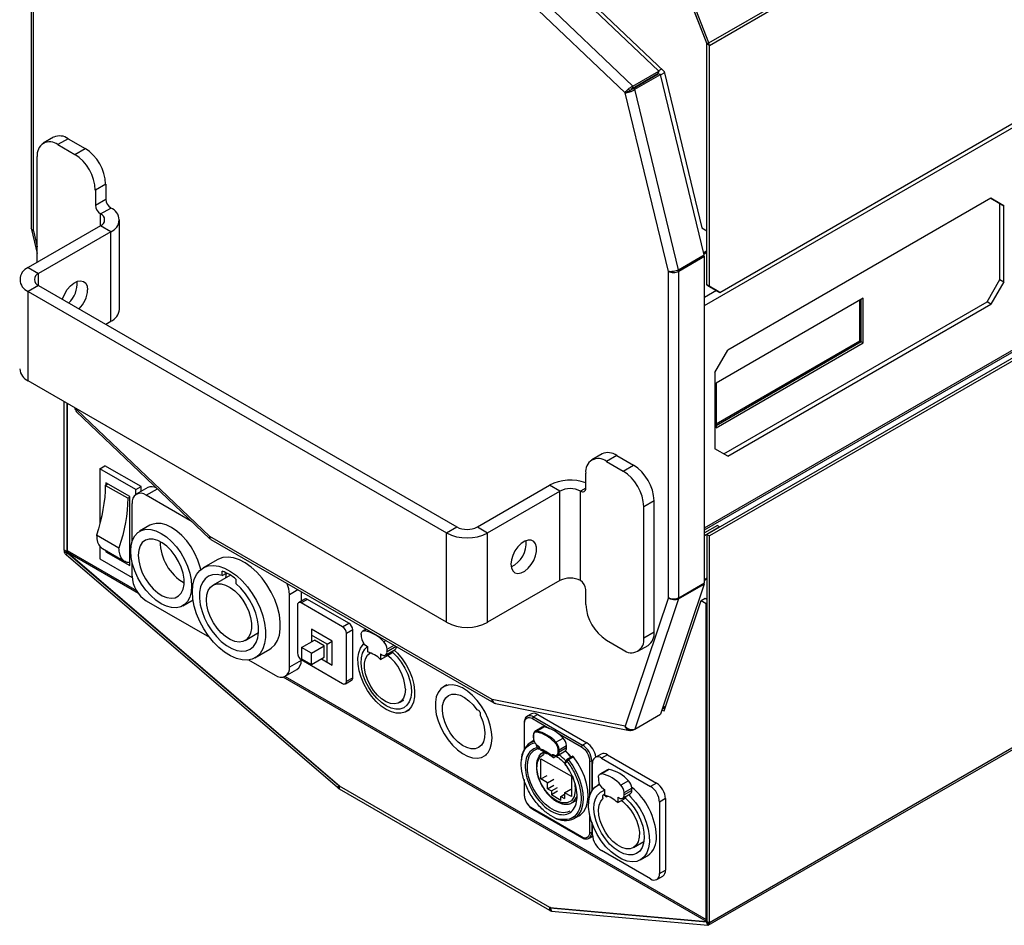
# Model space of a CAD drawing. Header units: millimetres. Extents: x 25 to 1481, y -957 to 677.
# Tile 3 of 12: x 659 to 929, y -930 to -682. Entities that reach past the tile are written whole.
import ezdxf

# ---------------------------------------------------------------- set-up
doc = ezdxf.new("R2010")
doc.units = ezdxf.units.MM

msp = doc.modelspace()

# ---------------------------------------------------------------- linework, layer by layer
at = {"color": 7, "linetype": 'Continuous', "lineweight": 25}
for p, q in [((847.82, -688.4), (1078.54, -555.21)), ((847.95, -689.05), (1078.54, -555.93)), ((850.78, -756.74), (1078.54, -625.25)), ((846.61, -760.29), (1078.54, -626.4)), ((662.18, -649.67), (662.18, -739.15)), ((662.76, -739.88), (662.76, -650.58)), ((798.21, -660.67), (835.53, -696.22)), ((834.09, -696.15), (797.25, -661.06)), ((827.02, -700.23), (790.18, -665.14)), ((824.86, -702.05), (788.4, -667.33)), ((847.21, -688.46), (840.83, -672.01)), ((841.36, -673.44), (847.25, -688.63)), ((847.82, -688.4), (841.44, -671.96)), ((846.61, -821.21), (1080.41, -686.24)), ((846.61, -821.78), (1080.88, -686.54)), ((1082.39, -687.3), (847.25, -823.04)), ((1083.26, -687.61), (847.95, -823.45)), ((847.21, -688.46), (847.82, -688.4)), ((847.25, -739.84), (847.25, -688.63)), ((847.95, -689.05), (847.25, -688.64)), ((847.25, -754.69), (847.25, -688.64)), ((847.95, -755.1), (847.95, -689.05)), ((834.84, -695.56), (833.99, -696.05)), ((826.8, -700.88), (833.87, -696.8)), ((826.85, -700.97), (833.92, -696.88)), ((827.02, -700.23), (834.09, -696.15)), ((827.52, -701.1), (834.6, -697.02)), ((834.09, -696.15), (833.87, -696.8)), ((834.6, -697.02), (833.92, -696.88)), ((846.56, -746.47), (834.6, -697.02)), ((835.62, -696.58), (834.63, -697.15)), ((835.53, -696.22), (845.9, -739.06)), ((827.02, -700.23), (826.8, -700.88)), ((827.52, -701.1), (826.85, -700.97)), ((839.49, -750.55), (827.52, -701.1)), ((825.57, -701.65), (824.86, -702.05)), ((836.71, -751), (824.86, -702.05)), ((668.31, -714.23), (665.48, -715.86)), ((672.31, -714.62), (669.48, -716.25)), ((672.31, -714.62), (676.9, -717.28)), ((669.48, -716.25), (674.08, -718.91)), ((674.08, -718.91), (676.9, -717.28)), ((663.82, -748.5), (663.82, -719.52)), ((682.56, -727.07), (679.73, -728.71)), ((682.56, -727.07), (682.56, -731.16)), ((679.73, -728.71), (679.73, -732.79)), ((925.1, -730.95), (852.97, -772.58)), ((925.1, -730.95), (928.63, -732.99)), ((927.57, -732.37), (925.1, -730.95)), ((679.73, -732.79), (682.56, -731.16)), ((681.15, -735.24), (683.98, -733.61)), ((928.63, -732.99), (927.57, -732.37)), ((927.57, -753.2), (927.57, -732.37)), ((928.63, -753.81), (928.63, -732.99)), ((681.15, -738.5), (681.15, -735.24)), ((681.15, -738.5), (661.35, -749.93)), ((683.98, -740.14), (681.15, -738.5)), ((686.32, -761.37), (686.32, -736.87)), ((845.9, -739.06), (847.25, -739.84)), ((662.22, -739.49), (663.82, -746.11)), ((662.76, -739.88), (663.82, -744.26)), ((683.98, -740.14), (664.18, -751.57)), ((683.98, -764.63), (683.98, -740.14)), ((839.49, -750.55), (846.56, -746.47)), ((839.54, -750.91), (846.61, -746.83)), ((846.61, -746.83), (846.28, -746.63)), ((847.25, -745.37), (846.41, -745.85)), ((847.25, -745.78), (846.5, -746.21)), ((846.61, -836.31), (846.61, -746.83)), ((661.35, -749.93), (664.18, -751.57)), ((664.18, -754.83), (664.18, -751.57)), ((836.71, -840.3), (836.71, -751)), ((839.54, -750.91), (839.16, -750.69)), ((839.54, -840.39), (839.54, -750.91)), ((664.18, -754.83), (661.35, -756.46)), ((664.18, -754.83), (778.73, -820.96)), ((847.25, -754.69), (847.95, -755.1)), ((850.08, -756.33), (847.25, -754.69)), ((847.95, -755.1), (850.78, -756.74)), ((924.04, -759.32), (927.57, -753.2)), ((928.63, -753.81), (925.1, -759.93)), ((927.57, -753.2), (928.63, -753.81)), ((661.35, -780.96), (661.35, -756.46)), ((661.35, -756.46), (775.9, -822.59)), ((849.87, -756.21), (846.61, -758.09)), ((850.78, -756.74), (850.08, -756.33)), ((890.1, -758.3), (849.79, -781.56)), ((851.91, -800.96), (924.04, -759.32)), ((852.97, -801.57), (925.1, -759.93)), ((889.18, -770.01), (889.18, -758.83)), ((889.53, -770.22), (889.53, -758.62)), ((890.1, -770.54), (890.1, -758.3)), ((925.1, -759.93), (924.04, -759.32)), ((682.57, -765.45), (683.98, -764.63)), ((849.79, -792.75), (889.18, -770.01)), ((849.79, -793.16), (889.53, -770.22)), ((849.79, -793.81), (890.1, -770.54)), ((889.18, -770.01), (889.53, -770.22)), ((889.53, -770.22), (890.1, -770.54)), ((849.44, -778.71), (852.97, -772.58)), ((849.44, -778.71), (849.44, -799.53)), ((775.9, -847.09), (661.35, -780.96)), ((849.79, -781.56), (849.79, -793.81)), ((1098.27, -784.91), (847.95, -929.41)), ((671.18, -827.36), (671.18, -786.64)), ((671.88, -787.04), (671.88, -827.77)), ((672.03, -787.13), (672.03, -827.45)), ((847.66, -930.06), (1097.98, -785.55)), ((674.03, -788.28), (674.12, -788.65)), ((674.51, -789.33), (711.14, -824.21)), ((674.55, -788.58), (674.61, -788.82)), ((674.61, -788.82), (711.07, -823.55)), ((818.57, -800.97), (815.74, -802.6)), ((852.97, -801.57), (849.44, -799.53)), ((822.57, -801.37), (819.74, -803)), ((819.74, -803), (824.34, -805.65)), ((822.57, -801.37), (827.16, -804.02)), ((680.94, -805.02), (682.35, -804.21)), ((690.83, -810.74), (680.94, -805.02)), ((680.94, -805.02), (680.94, -819.86)), ((692.25, -809.92), (682.35, -804.21)), ((814.08, -810.35), (814.08, -806.26)), ((824.34, -805.65), (827.16, -804.02)), ((682.46, -809.58), (683.16, -809.17)), ((689.14, -812.62), (682.63, -808.86)), ((682.63, -808.86), (682.63, -809.47)), ((688.61, -813.13), (682.46, -809.58)), ((690.83, -810.74), (692.25, -809.92)), ((690.83, -812.07), (690.83, -810.74)), ((694.1, -810.18), (690.91, -812.02)), ((692.25, -811.25), (692.25, -809.92)), ((693.66, -812.29), (696.75, -810.51)), ((784.39, -820.96), (804.18, -809.53)), ((787.21, -822.59), (807.01, -811.16)), ((807.01, -811.16), (804.18, -809.53)), ((807.01, -835.66), (807.01, -811.16)), ((814.08, -810.35), (812.67, -811.16)), ((812.67, -835.66), (812.67, -811.16)), ((688.61, -813.13), (689.14, -812.82)), ((689.14, -831.56), (689.14, -812.62)), ((689.77, -814.54), (689.77, -824.99)), ((706.24, -819.55), (693.66, -812.29)), ((832.82, -813.82), (829.99, -815.45)), ((832.82, -849.74), (832.82, -813.82)), ((829.99, -851.38), (829.99, -815.45)), ((694.69, -820.52), (691.86, -822.16)), ((775.9, -822.59), (778.73, -820.96)), ((775.9, -847.09), (775.9, -822.59)), ((784.39, -820.96), (787.21, -822.59)), ((787.21, -847.09), (787.21, -822.59)), ((850.15, -820.55), (846.61, -822.6)), ((850.85, -820.96), (846.61, -823.41)), ((850.15, -820.55), (850.85, -820.96)), ((686.2, -826.79), (680.05, -823.23)), ((788.4, -868.2), (711.07, -823.55)), ((711.41, -824.42), (788.9, -869.16)), ((847.25, -823.04), (847.95, -823.45)), ((847.25, -823.04), (847.25, -929.01)), ((847.95, -929.41), (847.95, -823.45)), ((671.88, -827.77), (671.18, -827.36)), ((671.92, -827.96), (671.31, -828.01)), ((671.72, -828.61), (672.08, -828.11)), ((672.07, -827.66), (671.88, -827.77)), ((672.03, -827.45), (690.97, -838.38)), ((672.21, -828.03), (672.08, -828.11)), ((746.43, -891.88), (672.08, -828.11)), ((672.25, -828.09), (746.74, -891.98)), ((691.52, -839.21), (672.25, -828.09)), ((680.94, -826.14), (680.94, -829.68)), ((681.68, -826.9), (687.84, -830.45)), ((682.63, -827.45), (682.63, -827.81)), ((682.94, -827.63), (682.63, -827.81)), ((682.63, -827.81), (689.14, -831.56)), ((746.07, -892.38), (671.72, -828.61)), ((680.94, -829.68), (689.78, -834.79)), ((689.77, -830.54), (689.77, -834.46)), ((713.29, -829.87), (709.26, -832.2)), ((714.47, -834.27), (714.47, -833.1)), ((716.73, -834.19), (711.99, -836.92)), ((714.47, -834.27), (715.66, -833.59)), ((718.25, -835.29), (718.25, -836.46)), ((807.01, -835.66), (787.21, -847.09)), ((847.25, -834.99), (846.61, -835.36)), ((847.25, -835.29), (846.61, -835.65)), ((732.91, -839.44), (735.16, -838.14)), ((736.09, -838.67), (736.09, -841.34)), ((814.08, -842.19), (814.08, -838.11)), ((846.56, -836.61), (834.6, -872.24)), ((839.49, -840.69), (846.56, -836.61)), ((839.54, -840.39), (846.61, -836.31)), ((846.56, -836.61), (846.38, -836.44)), ((693.66, -841.2), (710.99, -851.2)), ((703.66, -842.6), (706.49, -840.96)), ((732.91, -859.36), (732.91, -839.44)), ((737.11, -840.75), (735.41, -841.73)), ((737.86, -840.82), (736.16, -841.8)), ((749.17, -847.36), (737.86, -840.82)), ((836.71, -840.3), (824.86, -875.56)), ((839.49, -840.69), (827.52, -876.32)), ((835.58, -871.31), (845.73, -841.1)), ((845.73, -841.1), (846.79, -840.49)), ((845.73, -841.1), (847.11, -841.9)), ((846.79, -840.49), (847.25, -840.75)), ((735.1, -842.42), (735.1, -855.48)), ((747.47, -848.34), (736.16, -841.8)), ((847.25, -841.81), (847.11, -841.9)), ((847.11, -928.52), (847.11, -841.9)), ((744.65, -852.25), (738.99, -848.99)), ((738.99, -848.99), (738.99, -850.62)), ((747.47, -848.34), (749.17, -847.36)), ((750.23, -849.19), (748.53, -850.17)), ((750.23, -862.26), (750.23, -849.19)), ((753.9, -848.95), (752.98, -849.49)), ((754.06, -849.05), (753.45, -849.4)), ((720.74, -852.08), (724.47, -849.92)), ((724.45, -850.18), (724.22, -850.07)), ((736.23, -854.01), (739.77, -851.97)), ((743.23, -853.07), (738.99, -850.62)), ((738.99, -850.62), (738.99, -852.42)), ((742.45, -853.52), (739.77, -851.97)), ((743.23, -853.07), (744.65, -852.25)), ((744.65, -858.79), (744.65, -852.25)), ((748.53, -863.24), (748.53, -850.17)), ((752.57, -850.4), (752.57, -851.07)), ((759.36, -852.11), (758.75, -852.46)), ((819.74, -851.99), (824.34, -854.64)), ((829.99, -851.38), (832.82, -849.74)), ((723.46, -856.8), (727.49, -854.47)), ((736.23, -854.01), (736.23, -857.11)), ((738.92, -855.56), (736.23, -854.01)), ((738.92, -855.56), (742.45, -853.52)), ((742.45, -856.62), (742.45, -853.52)), ((743.23, -857.97), (743.23, -853.07)), ((753.98, -853.52), (754.33, -853.72)), ((754.33, -853.72), (754.33, -855.21)), ((759.22, -856.07), (761.91, -854.52)), ((759.64, -854.49), (761.56, -853.38)), ((762.14, -853.71), (759.64, -855.15)), ((759.64, -855.15), (759.64, -854.49)), ((761.19, -855.34), (761.19, -854.93)), ((828.34, -855.04), (831.16, -853.41)), ((721.73, -857.4), (729.02, -861.61)), ((736.09, -857.52), (732.91, -859.36)), ((736.09, -857.27), (736.09, -857.52)), ((736.16, -857.32), (747.47, -863.85)), ((736.23, -857.11), (738.92, -858.66)), ((738.92, -858.66), (738.92, -855.56)), ((738.92, -858.66), (742.45, -856.62)), ((741.68, -857.07), (744.65, -858.79)), ((741.68, -857.07), (743.23, -857.97)), ((757.87, -857.26), (761.19, -855.34)), ((757.87, -855.76), (758.22, -855.97)), ((757.87, -855.76), (757.87, -857.26)), ((731.77, -861.88), (734.95, -860.04)), ((743.23, -857.97), (744.65, -858.79)), ((847.13, -929.05), (731.16, -862.1)), ((731.72, -861.91), (847.11, -928.52)), ((748.22, -863.92), (749.92, -862.94)), ((748.53, -863.24), (750.23, -862.26)), ((775.99, -864.24), (775.14, -864.73)), ((763.03, -869.08), (764.23, -868.38)), ((824.86, -875.56), (788.4, -868.2)), ((764.92, -871.54), (765.77, -871.05)), ((789.38, -869.33), (826.08, -876.75)), ((834.95, -871.18), (835.58, -871.31)), ((835.09, -870.76), (835.92, -870.28)), ((836, -870.06), (835.17, -870.54)), ((835.58, -870.48), (835.84, -870.53)), ((799.18, -872.16), (798.05, -872.82)), ((798.05, -872.82), (798.1, -872.79)), ((799.52, -873.48), (804.13, -876.14)), ((800.93, -872.34), (799.8, -872.99)), ((799.8, -872.99), (813.23, -880.75)), ((800.93, -872.34), (814.37, -880.09)), ((827.52, -876.32), (834.6, -872.24)), ((797.21, -874.58), (797.21, -881.87)), ((797.33, -881.66), (797.33, -874.75)), ((802.14, -875.84), (800.16, -876.99)), ((800.63, -876.9), (802.61, -875.75)), ((827.02, -876.61), (827.52, -876.32)), ((799.68, -877.98), (799.68, -878.65)), ((799.74, -878.06), (799.74, -878.73)), ((805.93, -879.96), (807.91, -878.82)), ((806.39, -877.44), (812.95, -881.24)), ((799.89, -879.49), (798.89, -880.07)), ((800.37, -880.35), (800.81, -881.5)), ((801.45, -881.71), (801.45, -881.85)), ((801.47, -881.76), (801.47, -881.85)), ((806.53, -882.65), (806.53, -881.98)), ((806.81, -881.98), (808.79, -880.84)), ((808.79, -881.51), (806.81, -882.65)), ((806.81, -882.65), (806.81, -881.98)), ((808.79, -881.51), (808.79, -880.84)), ((814.37, -880.09), (813.23, -880.75)), ((786.14, -883.78), (786.99, -883.29)), ((801.79, -890.01), (801.79, -884.45)), ((801.79, -884.45), (810.14, -889.27)), ((802.44, -882.7), (802.34, -882.75)), ((803.32, -883.06), (803.76, -883.1)), ((805.35, -883.5), (805.05, -883.67)), ((805.05, -883.67), (805.05, -884.04)), ((805.54, -884.04), (806.17, -883.67)), ((806.4, -883.57), (808.38, -882.42)), ((808.91, -884.71), (808.36, -885.49)), ((810.38, -883.81), (809.03, -884.59)), ((810.73, -883.97), (809.38, -884.75)), ((818.27, -883.19), (816.65, -884.12)), ((820.02, -883.36), (818.4, -884.3)), ((818.4, -884.3), (831.83, -892.05)), ((820.02, -883.36), (833.46, -891.11)), ((808.4, -885.88), (808.95, -885.1)), ((815.14, -885.03), (815.14, -894.79)), ((816.08, -884.82), (815.71, -885.03)), ((815.71, -885.03), (815.71, -893.37)), ((815.92, -893.03), (815.92, -885.73)), ((820.48, -887.44), (818.43, -888.63)), ((801.79, -890.01), (803.48, -889.03)), ((803.63, -891.07), (801.79, -890.01)), ((803.63, -891.07), (805.32, -890.1)), ((810.14, -889.27), (810.14, -894.82)), ((817.55, -889.63), (817.55, -890.3)), ((820.01, -887.53), (817.96, -888.72)), ((746.43, -891.88), (746.07, -892.38)), ((746.54, -891.92), (746.36, -892.6)), ((746.54, -891.81), (746.43, -891.88)), ((746.69, -891.93), (746.62, -891.97)), ((804.25, -925.25), (746.62, -891.97)), ((746.62, -892.79), (746.62, -891.97)), ((804.25, -926.06), (746.62, -892.79)), ((797.21, -890.19), (797.21, -894.18)), ((797.33, -894.34), (797.33, -890.53)), ((803.63, -892.7), (803.63, -891.07)), ((803.63, -892.7), (805.32, -891.73)), ((803.63, -892.7), (804.66, -893.29)), ((804.66, -893.29), (806.34, -892.32)), ((808.3, -893.76), (809.98, -892.79)), ((817.82, -891.42), (817.31, -891.71)), ((818.96, -892.75), (819.32, -892.95)), ((825.79, -890.51), (823.74, -891.69)), ((824.62, -893.71), (826.67, -892.53)), ((826.67, -893.2), (826.67, -892.53)), ((833.46, -891.11), (831.83, -892.05)), ((804.66, -893.29), (804.66, -894.35)), ((806.34, -893.38), (804.66, -894.35)), ((807.27, -895.87), (804.66, -894.35)), ((807.27, -894.8), (808.3, -894.21)), ((807.27, -895.87), (807.27, -894.8)), ((807.27, -894.8), (808.3, -895.4)), ((808.3, -893.76), (808.3, -895.4)), ((810.14, -894.82), (808.3, -893.76)), ((819.32, -894.17), (818.87, -894.43)), ((819.32, -894.44), (819.32, -892.95)), ((820.03, -894.68), (819.65, -894.91)), ((819.65, -894.91), (820.21, -894.76)), ((822.85, -894.99), (823.21, -895.2)), ((822.85, -894.99), (822.85, -896.48)), ((822.85, -896.48), (824.97, -895.26)), ((824.21, -895.3), (826.26, -894.11)), ((826.67, -893.2), (824.62, -894.38)), ((824.62, -894.38), (824.62, -893.71)), ((824.97, -894.85), (824.97, -895.26)), ((835.93, -895.4), (834.31, -896.34)), ((835.93, -895.4), (835.93, -915)), ((812.95, -905.9), (799.52, -898.14)), ((810.29, -896.52), (811.6, -895.77)), ((834.31, -896.34), (834.31, -915.94)), ((799.6, -898.32), (813.03, -906.08)), ((810.89, -900.86), (812.23, -900.08)), ((815.14, -899.77), (815.14, -904.63)), ((815.71, -901.84), (815.71, -904.63)), ((815.92, -905.32), (815.92, -902.43)), ((814.98, -906.23), (814.93, -906.26)), ((814.98, -906.23), (815.94, -905.68)), ((815.92, -904.51), (815.71, -904.63)), ((827.15, -908.78), (830.01, -907.13)), ((831.83, -917.37), (818.4, -909.61)), ((829.1, -912.15), (831.01, -911.05)), ((833.58, -917.54), (835.21, -916.6)), ((834.31, -915.94), (835.93, -915)), ((804.24, -925.17), (847.13, -929.05)), ((804.36, -925.18), (804.25, -925.25)), ((804.54, -925.2), (804.35, -925.31)), ((804.25, -926.06), (804.25, -925.25)), ((804.33, -925.28), (804.51, -926.17)), ((804.35, -925.31), (847.15, -929.18)), ((804.35, -925.31), (804.7, -926.22)), ((804.7, -926.22), (847.51, -930.09)), ((847.25, -928.44), (847.11, -928.52)), ((847.25, -928.92), (847.13, -929.05)), ((847.51, -930.09), (847.15, -929.18)), ((847.21, -929.15), (847.82, -929.91)), ((847.25, -929.01), (847.95, -929.41))]:
    msp.add_line(p, q, dxfattribs=at)
at = {"color": 7, "linetype": 'Continuous', "lineweight": 25, "flags": 128}
for points in [[(670.75, -758.63), (670.83, -758.35), (671.33, -757.11), (672.04, -755.94), (672.89, -754.94), (673.84, -754.17), (674.8, -753.69), (675.7, -753.54), (676.49, -753.72), (677.1, -754.23), (677.48, -755.03), (677.61, -756.06)], [(708.6, -832.66), (708.43, -831.97), (707.82, -830.1), (706.98, -828.24), (705.96, -826.46), (704.76, -824.81), (703.45, -823.34), (702.04, -822.09), (700.59, -821.11), (699.14, -820.42), (697.74, -820.04), (696.42, -819.99), (695.23, -820.27), (694.69, -820.52)], [(689.42, -827.56), (689.55, -825.96), (689.92, -824.55), (690.54, -823.39), (691.37, -822.49), (692.4, -821.9), (693.59, -821.62), (694.91, -821.67), (696.32, -822.05), (697.76, -822.74), (699.21, -823.72), (700.62, -824.97), (701.94, -826.44), (703.13, -828.09), (704.16, -829.87), (704.99, -831.73), (705.61, -833.61), (705.98, -835.45), (706.11, -837.19), (705.98, -838.79), (705.61, -840.2), (704.99, -841.36), (704.16, -842.26), (703.13, -842.85), (701.94, -843.13), (700.62, -843.08), (699.21, -842.7), (697.76, -842.01), (696.32, -841.03), (694.91, -839.78), (693.59, -838.31), (692.4, -836.66), (691.37, -834.88), (690.54, -833.02), (689.92, -831.14), (689.55, -829.31), (689.42, -827.56)], [(691.47, -828.74), (691.6, -830.28), (691.98, -831.9), (692.6, -833.55), (693.43, -835.14), (694.44, -836.62), (695.58, -837.93), (696.81, -839.01), (698.08, -839.82), (699.34, -840.32), (700.54, -840.5), (701.62, -840.35), (702.54, -839.87), (703.27, -839.08), (703.77, -838.02), (704.03, -836.73), (704.03, -835.25), (703.77, -833.67), (703.27, -832.03), (702.54, -830.4), (701.62, -828.85), (700.54, -827.45), (699.34, -826.25), (698.08, -825.3), (696.81, -824.64), (695.58, -824.3), (694.44, -824.29), (693.43, -824.61), (692.6, -825.24), (691.98, -826.17), (691.6, -827.35), (691.47, -828.74)], [(793.58, -831.17), (793.71, -832.19), (794.09, -832.99), (794.7, -833.5), (795.49, -833.69), (796.39, -833.54), (797.35, -833.06), (798.3, -832.29), (799.15, -831.29), (799.86, -830.12), (800.36, -828.88), (800.62, -827.66), (800.62, -826.55), (800.36, -825.63), (799.86, -824.97), (799.15, -824.61), (798.3, -824.6), (797.35, -824.91), (796.39, -825.55), (795.49, -826.44), (794.7, -827.54), (794.09, -828.75), (793.71, -829.99), (793.58, -831.17)], [(727.49, -854.47), (727.91, -854.2), (728.88, -853.27), (729.63, -852.05), (730.14, -850.58), (730.4, -848.88), (730.4, -847.02), (730.14, -845.03), (729.63, -842.96), (728.88, -840.87), (727.91, -838.82), (726.74, -836.86), (725.41, -835.03), (723.95, -833.39), (722.4, -831.97), (720.8, -830.82), (719.18, -829.96), (717.6, -829.42), (716.09, -829.21), (714.69, -829.34), (713.44, -829.8), (713.29, -829.87)], [(706.32, -838.7), (706.45, -836.92), (706.84, -835.33), (707.47, -833.98), (708.33, -832.9), (709.41, -832.12), (710.66, -831.66), (712.06, -831.54), (713.57, -831.75), (715.15, -832.29), (716.77, -833.15), (718.37, -834.3), (719.92, -835.71), (721.38, -837.36), (722.71, -839.18), (723.88, -841.15), (724.85, -843.2), (725.6, -845.29), (726.11, -847.35), (726.37, -849.34), (726.37, -851.21), (726.11, -852.9), (725.6, -854.38), (724.85, -855.6), (723.88, -856.53), (722.71, -857.15), (721.38, -857.44), (719.92, -857.4), (718.37, -857.02), (716.77, -856.32), (715.15, -855.31), (713.57, -854.02), (712.06, -852.49), (710.66, -850.75), (709.41, -848.85), (708.33, -846.83), (707.47, -844.76), (706.84, -842.67), (706.45, -840.64), (706.32, -838.7)], [(714.47, -834.27), (713.11, -834.02), (711.86, -834.08), (710.74, -834.47), (709.8, -835.17), (709.06, -836.15), (708.54, -837.4), (708.27, -838.87), (708.25, -840.51), (708.48, -842.27), (708.96, -844.1), (709.66, -845.95), (710.57, -847.75), (711.66, -849.45), (712.89, -850.99), (714.24, -852.34), (715.65, -853.44), (717.08, -854.27), (718.49, -854.79), (719.83, -854.99), (721.06, -854.88), (722.15, -854.43), (723.06, -853.69), (723.77, -852.65), (724.24, -851.37), (724.47, -849.87), (724.45, -848.21), (724.18, -846.43), (723.67, -844.59), (722.93, -842.75), (721.98, -840.96), (720.87, -839.28), (719.61, -837.77), (718.25, -836.46)], [(715.47, -834.91), (715.65, -833.67), (715.67, -833.58)], [(710.17, -840.93), (710.3, -839.56), (710.68, -838.4), (711.28, -837.49), (712.1, -836.86), (713.09, -836.55), (714.21, -836.56), (715.42, -836.9), (716.67, -837.54), (717.91, -838.48), (719.09, -839.66), (720.15, -841.04), (721.06, -842.56), (721.77, -844.16), (722.26, -845.77), (722.52, -847.33), (722.52, -848.78), (722.26, -850.05), (721.77, -851.09), (721.06, -851.86), (720.15, -852.34), (719.09, -852.49), (717.91, -852.31), (716.67, -851.82), (715.42, -851.02), (714.21, -849.96), (713.09, -848.67), (712.1, -847.22), (711.28, -845.65), (710.68, -844.03), (710.3, -842.44), (710.17, -840.93)], [(752.57, -850.4), (752.58, -850.17), (752.63, -849.96), (752.7, -849.78), (752.81, -849.63), (752.94, -849.51), (753.09, -849.44), (753.26, -849.4), (753.45, -849.4)], [(761.63, -854.68), (762.53, -855.57), (763.77, -857.08), (764.87, -858.74), (765.78, -860.51), (766.49, -862.33), (766.96, -864.15), (767.18, -865.89), (767.15, -867.5), (766.86, -868.93), (766.33, -870.13), (765.57, -871.07), (764.6, -871.7), (763.46, -872.02), (762.19, -872), (760.83, -871.66), (759.42, -870.99), (758.02, -870.03), (756.65, -868.81), (755.38, -867.36), (754.25, -865.73), (753.28, -863.98), (752.52, -862.16), (751.99, -860.34), (751.7, -858.58), (751.66, -856.93), (751.89, -855.44), (752.36, -854.18), (753.06, -853.17), (753.31, -852.93)], [(761.19, -855.34), (762.43, -856.58), (763.56, -858.03), (764.54, -859.62), (765.33, -861.31), (765.9, -863.01), (766.23, -864.68), (766.31, -866.26), (766.14, -867.67), (765.73, -868.88), (765.07, -869.83), (764.22, -870.5), (763.18, -870.86), (762.01, -870.88), (760.74, -870.59), (759.42, -869.97), (758.11, -869.07), (756.84, -867.9), (755.67, -866.52), (754.63, -864.97), (753.77, -863.31), (753.12, -861.6), (752.7, -859.91), (752.53, -858.3), (752.62, -856.82), (752.95, -855.54), (753.52, -854.49), (754.31, -853.72), (754.32, -853.71)], [(764.67, -865.45), (764.54, -866.77), (764.16, -867.87), (763.53, -868.71), (762.7, -869.24), (761.7, -869.45), (760.57, -869.32), (759.37, -868.85), (758.16, -868.08), (757, -867.03), (755.93, -865.76), (755, -864.32), (754.27, -862.78), (753.76, -861.22), (753.5, -859.7), (753.5, -858.3), (753.76, -857.08), (754.27, -856.11), (754.98, -855.43)], [(788.42, -878.75), (788.29, -877.07), (787.92, -875.31), (787.31, -873.51), (786.49, -871.73), (785.49, -870.03), (784.32, -868.48), (783.04, -867.1), (781.68, -865.96), (780.29, -865.08), (778.91, -864.5), (777.58, -864.23), (776.35, -864.29), (775.26, -864.66), (774.34, -865.35), (773.63, -866.31), (773.14, -867.54), (772.89, -868.98), (772.89, -870.59), (773.14, -872.32), (773.63, -874.11), (774.34, -875.9), (775.26, -877.65), (776.35, -879.28), (777.58, -880.75), (778.91, -882.02), (780.29, -883.03), (781.68, -883.76), (783.04, -884.19), (784.32, -884.29), (785.49, -884.08), (786.49, -883.55), (787.31, -882.72), (787.92, -881.62), (788.29, -880.28), (788.42, -878.75)], [(785.21, -872.72), (785.86, -874.28), (786.29, -875.84), (786.47, -877.33), (786.39, -878.69), (786.07, -879.85), (785.51, -880.78), (784.74, -881.42), (783.79, -881.75), (782.7, -881.75), (781.53, -881.43), (780.32, -880.8), (779.12, -879.88), (777.98, -878.72), (776.96, -877.37), (776.11, -875.88), (775.44, -874.32), (775.01, -872.76), (774.81, -871.27), (774.87, -869.9), (775.18, -868.72), (775.73, -867.78), (776.49, -867.13), (777.43, -866.78), (778.51, -866.76), (779.68, -867.06), (780.89, -867.67), (782.09, -868.57), (783.23, -869.72), (784.26, -871.06)], [(798.89, -880.07), (799.23, -879.9), (799.94, -879.65)], [(801.78, -895.68), (801.76, -895.65), (800.66, -894.21), (799.72, -892.62), (798.97, -890.96), (798.43, -889.29), (798.13, -887.65), (798.08, -886.12), (798.27, -884.74), (798.7, -883.57), (798.75, -883.49)], [(810.4, -889.13), (810.43, -889.2), (811.07, -891.29), (811.22, -893.25), (810.9, -894.82), (810.15, -895.96), (808.97, -896.58), (807.5, -896.55), (805.96, -895.93), (804.43, -894.77), (802.96, -893.11), (801.78, -891.13), (801.03, -889.13), (800.71, -887.18), (800.86, -885.4), (801.5, -884.04), (802.51, -883.26), (802.51, -883.26)], [(801.35, -883.74), (801.82, -883.15), (802.44, -882.7)], [(802.46, -882.74), (802.46, -882.74), (802.47, -882.74), (802.51, -882.74), (802.55, -882.72)], [(802.55, -882.72), (802.59, -882.81), (802.62, -882.9), (802.63, -882.98), (802.63, -883.06), (802.62, -883.13), (802.59, -883.18), (802.55, -883.23), (802.51, -883.26)], [(802.55, -882.72), (802.52, -882.63), (802.52, -882.55), (802.54, -882.48), (802.59, -882.45), (802.65, -882.45), (802.73, -882.49), (802.79, -882.56), (802.84, -882.65)], [(806.4, -883.57), (806.18, -883.64), (806.18, -883.64)], [(808.44, -882.18), (809.27, -882.99), (810.19, -884.05)], [(809.03, -884.59), (809.06, -884.58), (809.11, -884.57), (809.17, -884.58), (809.22, -884.6), (809.28, -884.64), (809.33, -884.69), (809.38, -884.75)], [(809.38, -884.75), (810.55, -886.43), (811.55, -888.24), (812.35, -890.11), (812.94, -891.99), (813.28, -893.83), (813.37, -895.56), (813.22, -897.15), (812.82, -898.54), (812.18, -899.69), (811.33, -900.56), (810.89, -900.85)], [(810.73, -883.97), (810.68, -883.91), (810.62, -883.86), (810.57, -883.83), (810.51, -883.8), (810.46, -883.8), (810.41, -883.8), (810.38, -883.81)], [(812.23, -900.08), (812.67, -899.79), (813.52, -898.91), (814.16, -897.76), (814.56, -896.37), (814.72, -894.79), (814.62, -893.05), (814.28, -891.21), (813.7, -889.33), (812.89, -887.46), (811.9, -885.66), (810.73, -883.97)], [(817.55, -889.63), (817.56, -889.4), (817.61, -889.19), (817.69, -889.01), (817.79, -888.86), (817.92, -888.74), (818.07, -888.67), (818.24, -888.63), (818.43, -888.63)], [(825.87, -894.34), (826.38, -894.86), (827.7, -896.41), (828.87, -898.13), (829.86, -899.96), (830.64, -901.86), (831.19, -903.77), (831.49, -905.61), (831.53, -907.34), (831.31, -908.9), (830.83, -910.24), (830.12, -911.32), (829.18, -912.11), (828.06, -912.57), (826.79, -912.7), (825.4, -912.5), (823.94, -911.96), (822.47, -911.1), (821.01, -909.96), (819.62, -908.57), (818.35, -906.97), (817.23, -905.21), (816.29, -903.34), (815.58, -901.44), (815.1, -899.54), (814.88, -897.73), (814.92, -896.04), (815.22, -894.54), (815.77, -893.28), (816.55, -892.28), (817.54, -891.59), (817.84, -891.46)], [(824.97, -895.26), (826.21, -896.51), (827.34, -897.95), (828.32, -899.55), (829.11, -901.23), (829.68, -902.94), (830.01, -904.61), (830.1, -906.18), (829.92, -907.59), (829.51, -908.8), (828.86, -909.76), (828, -910.42), (826.96, -910.78), (825.79, -910.81), (824.52, -910.51), (823.21, -909.9), (821.89, -908.99), (820.62, -907.82), (819.45, -906.44), (818.41, -904.89), (817.55, -903.23), (816.9, -901.53), (816.49, -899.84), (816.31, -898.22), (816.4, -896.75), (816.73, -895.46), (817.3, -894.41), (818.09, -893.64), (819.07, -893.18), (819.32, -893.11)], [(823.86, -895.9), (824.2, -896.16), (825.37, -897.23), (826.43, -898.53), (827.34, -899.98), (828.05, -901.52), (828.54, -903.09), (828.77, -904.6), (828.74, -905.98), (828.45, -907.18), (827.91, -908.12), (827.16, -908.78), (826.21, -909.11), (825.12, -909.1), (823.94, -908.75), (822.73, -908.09), (821.54, -907.13), (820.43, -905.93), (819.45, -904.54), (818.64, -903.02), (818.05, -901.46), (817.71, -899.92), (817.62, -898.47), (817.8, -897.18), (818.23, -896.12), (818.9, -895.34), (818.9, -895.34)], [(818.9, -895.34), (818.77, -895.06), (818.72, -894.79), (818.75, -894.57), (818.87, -894.43), (819.05, -894.39), (819.26, -894.47), (819.48, -894.66), (819.65, -894.91)], [(809.72, -898.82), (809.12, -899.09), (808.03, -899.27), (806.82, -899.13), (805.54, -898.68), (804.24, -897.93), (802.96, -896.91), (801.78, -895.68)], [(813.03, -906.08), (813.03, -906.08), (813.03, -906.08)]]:
    msp.add_lwpolyline(points, dxfattribs=at)
at = {"color": 7, "linetype": 'Continuous', "lineweight": 25}
for centre, radius, start, end in [((846.73, -688.65), 0.521, 1.1054, 22.0216), ((846.13, -689.09), 1.82, 1.1084, 22.0205), ((823.96, -702.58), 2.41, 24.4694, 35.5306), ((669.97, -717.89), 4.02, 54.3824, 114.3071), ((667.27, -718.96), 3.49, 50.7967, 189.214), ((670.28, -727.63), 12.29, 2.6055, 57.3945), ((667.45, -729.26), 12.29, 2.6055, 57.3945), ((682.8, -732.65), 3.07, 182.6054, 237.3945), ((685.63, -731.02), 3.07, 182.6054, 237.3945), ((682.74, -736.87), 3.49, 290.7835, 69.2165), ((680.53, -736.87), 1.75, 290.7835, 69.2167), ((662.59, -753.2), 3.49, 110.7834, 249.2168), ((664.8, -753.2), 1.75, 110.7832, 249.2174), ((667.5, -754.32), 7.25, 313.1103, 4.7702), ((669.78, -755.66), 7.84, 314.5311, 357.0506), ((682.32, -760.97), 4.02, 294.3748, 354.3051), ((663.01, -777.3), 4.02, 185.6943, 245.6258), ((820.23, -804.64), 4.02, 54.3823, 114.3073), ((817.53, -805.71), 3.49, 50.7967, 189.214), ((817.71, -816.01), 12.29, 2.6055, 57.3945), ((820.54, -814.38), 12.29, 2.6055, 57.3945), ((809.89, -820.72), 12.56, 70.4882, 117.0218), ((692.15, -814.15), 2.4, 50.7968, 189.214), ((695.21, -812.57), 2.63, 60.7212, 115.0141), ((809.84, -816.62), 6.15, 62.6096, 117.3903), ((813.22, -810.49), 0.873, 230.7967, 9.2143), ((781.56, -811.68), 12.3, 242.6096, 297.3903), ((781.56, -815.5), 6.15, 242.6093, 297.3905), ((710.85, -824.82), 13.36, 180.5717, 239.423), ((790.63, -825.38), 7.16, 294.8634, 5.142), ((673, -827.33), 1.82, 181.1087, 202.0203), ((672.41, -827.76), 0.521, 181.1083, 202.0188), ((710.41, -844.5), 12.1, 49.5995, 70.4059), ((698.22, -834.08), 8.45, 182.6054, 237.3946), ((809.84, -841.12), 6.15, 62.6096, 117.3903), ((811.01, -838.25), 3.07, 2.6054, 57.3945), ((725.27, -839.66), 7.65, 1.7047, 25.1032), ((737.42, -841.44), 0.754, 54.3814, 114.3086), ((735.75, -842.31), 0.655, 50.7965, 189.2139), ((826.37, -841.63), 12.29, 182.6055, 237.3945), ((746.23, -850.28), 2.31, 2.6055, 57.3946), ((747.93, -849.3), 2.31, 2.6055, 57.3946), ((751.73, -858.5), 9.26, 40.6944, 79.3109), ((781.56, -836.17), 12.3, 242.6096, 297.3903), ((755.64, -850.93), 3.07, 182.6053, 237.3949), ((826.54, -851.94), 3.49, 230.7968, 9.214), ((828.99, -850.22), 3.86, 304.2779, 7.0344), ((756.52, -854.64), 3.12, 2.859, 44.3194), ((761.4, -853.76), 0.909, 303.8128, 356.9699), ((733.49, -857.86), 2.63, 303.9009, 7.4114), ((737.4, -855.38), 2.31, 182.6053, 237.3949), ((751.66, -863.93), 9.12, 47.0623, 72.9431), ((758.77, -855.29), 0.873, 230.796, 9.2143), ((752.46, -866), 12.23, 2.5842, 53.4616), ((730.54, -859.74), 2.4, 230.7967, 9.2141), ((749.51, -862.34), 0.732, 304.6474, 6.6652), ((747.89, -863.34), 0.655, 230.796, 9.2144), ((784.01, -872.31), 1.27, 341.3843, 78.6159), ((798.77, -874.44), 1.78, 54.6036, 111.8016), ((799.91, -873.77), 1.76, 54.3822, 114.3068), ((800.13, -873.51), 0.615, 122.6035, 177.3953), ((797.41, -874.56), 0.201, 185.6986, 245.6236), ((802.5, -876.5), 0.755, 82.1561, 119.0624), ((800.89, -884.85), 9.26, 40.694, 79.3114), ((799.78, -877.99), 0.101, 114.3732, 174.3025), ((799.78, -877.97), 0.101, 185.6963, 245.6251), ((799.78, -878.64), 0.101, 185.6949, 245.6266), ((800.73, -877.8), 0.991, 125.1801, 186.1323), ((800.52, -877.65), 0.755, 82.1561, 119.0624), ((800.76, -877.09), 0.236, 125.3244, 197.6057), ((798.91, -886), 9.26, 40.694, 79.3114), ((805.68, -881), 3.12, 2.8586, 44.32), ((802.11, -884.74), 5.67, 124.5545, 180.0426), ((801.75, -885.05), 3.39, 98.6105, 152.6377), ((800.58, -879.99), 1.53, 278.7813, 299.5505), ((801.12, -880.95), 0.101, 174.3809, 234.2237), ((801.23, -881.56), 0.139, 278.3323, 299.8212), ((801.53, -881.71), 0.077, 181.7117, 219.826), ((806.19, -880.41), 0.518, 120.4399, 151.8581), ((803.7, -882.14), 3.12, 2.8586, 44.32), ((806.67, -881.71), 0.307, 242.6069, 297.3944), ((807.84, -881.63), 0.963, 304.1898, 7.1227), ((813.57, -881.26), 0.615, 122.6035, 177.3953), ((810.34, -885.28), 5.38, 2.6055, 57.3945), ((811.41, -884.67), 5.45, 6.8566, 57.1668), ((802.99, -882.99), 0.551, 159.5302, 209.127), ((803.4, -882.48), 0.581, 197.0362, 261.9963), ((803.9, -882.83), 0.627, 176.6531, 201.1431), ((804.9, -883.39), 0.313, 254.8771, 297.1121), ((805.28, -883.64), 0.24, 123.8586, 187.1608), ((805.36, -883.39), 0.101, 174.3905, 234.1167), ((805.89, -882.78), 0.936, 303.185, 8.1274), ((806.67, -882.38), 0.307, 242.6069, 297.3944), ((800.97, -891.95), 10.3, 41.8124, 56.2789), ((798.65, -893.57), 14.88, 39.5578, 48.8491), ((809.18, -884.87), 0.32, 148.3053, 224.6353), ((817.43, -885.48), 1.53, 50.7966, 189.2142), ((819, -884.79), 1.76, 54.3821, 114.3069), ((808.65, -885.65), 0.331, 149.7714, 223.1378), ((815.43, -884.49), 0.615, 242.6094, 297.3912), ((820.38, -888.19), 0.755, 82.1573, 119.0641), ((818.77, -896.54), 9.26, 40.6944, 79.3109), ((816.71, -897.73), 9.26, 40.6944, 79.3109), ((747.42, -891.43), 1.58, 228.1371, 239.6565), ((746.85, -891.58), 0.451, 228.1296, 239.6709), ((820.62, -890.16), 3.07, 182.6051, 237.395), ((821.5, -893.87), 3.12, 2.859, 44.3193), ((823.55, -892.69), 3.12, 2.859, 44.3193), ((815.02, -906.59), 18.47, 2.9174, 50.9459), ((828.93, -896.58), 5.38, 2.6055, 57.3945), ((830.56, -895.65), 5.38, 2.6055, 57.3945), ((797.41, -894.16), 0.201, 185.6986, 245.6236), ((808.55, -893.77), 3.26, 303.1117, 345.5924), ((816.64, -903.16), 9.11, 47.0623, 72.9431), ((823.76, -894.52), 0.873, 230.796, 9.2141), ((825.72, -893.32), 0.959, 304.0577, 7.2541), ((799.71, -898.16), 0.197, 173.7009, 234.9875), ((808.45, -895.57), 5.83, 239.039, 294.8313), ((813.16, -905.91), 0.204, 174.5908, 231.9358), ((814.02, -904.83), 1.7, 304.5585, 6.7536), ((815.43, -904.08), 0.615, 242.6094, 297.3912), ((821.3, -905.08), 5.38, 182.6057, 237.3943), ((827.56, -906.23), 5.93, 305.6498, 5.6624), ((832.8, -916.18), 1.53, 230.7972, 9.2136), ((834.24, -915.2), 1.7, 304.5592, 6.7529), ((804.41, -924.98), 0.305, 239.4748, 254.4384), ((804.8, -925.14), 1.07, 239.4923, 254.4298), ((847, -929.02), 0.246, 327.6559, 2.3502), ((847.1, -929.45), 0.859, 327.6523, 2.3504)]:
    msp.add_arc(centre, radius, start, end, dxfattribs=at)
for points, knots in [([(827.02, -700.23), (826.81, -700.31), (826.59, -700.43), (826.15, -700.71), (825.94, -700.87), (825.54, -701.21), (825.36, -701.39), (825.07, -701.74), (824.95, -701.91), (824.86, -702.05)], [0, 0, 0, 0, 0.25, 0.25, 0.5, 0.5, 0.75, 0.75, 1, 1, 1, 1]), ([(824.86, -702.05), (825.03, -702.06), (825.24, -702.04), (825.69, -701.95), (825.93, -701.89), (826.43, -701.72), (826.68, -701.61), (827.14, -701.38), (827.35, -701.24), (827.52, -701.1)], [0, 0, 0, 0, 0.25, 0.25, 0.5, 0.5, 0.75, 0.75, 1, 1, 1, 1]), ([(825.57, -701.65), (825.73, -701.61), (825.97, -701.54), (826.44, -701.3), (826.68, -701.14), (826.85, -700.97)], [0, 0, 0, 0, 0.5, 0.5, 1, 1, 1, 1]), ([(826.8, -700.88), (826.68, -700.91), (826.54, -700.95), (826.4, -701.03), (826.39, -701.04)], [0, 0, 0, 0, 0.8711608, 1, 1, 1, 1]), ([(662.76, -739.88), (662.58, -739.78), (662.43, -739.66), (662.23, -739.4), (662.18, -739.25), (662.18, -739.11)], [0, 0, 0, 0, 0.25, 0.25, 0.4999997, 0.4999997, 0.4999997, 0.4999997]), ([(662.25, -739.49), (662.27, -739.56), (662.32, -739.74), (662.6, -739.83), (662.76, -739.88)], [0, 0, 0, 0, 0.415004, 1, 1, 1, 1]), ([(839.49, -750.55), (839.31, -750.65), (839.08, -750.74), (838.6, -750.89), (838.35, -750.96), (837.83, -751.04), (837.57, -751.06), (837.1, -751.06), (836.89, -751.04), (836.71, -751)], [0, 0, 0, 0, 0.25, 0.25, 0.5, 0.5, 0.75, 0.75, 1, 1, 1, 1]), ([(836.71, -751), (836.9, -751.1), (837.12, -751.17), (837.6, -751.28), (837.86, -751.3), (838.39, -751.28), (838.65, -751.25), (839.13, -751.12), (839.35, -751.02), (839.54, -750.91)], [0, 0, 0, 0, 0.25, 0.25, 0.5, 0.5, 0.75, 0.75, 1, 1, 1, 1]), ([(674.61, -788.82), (674.45, -788.81), (674.19, -788.79), (674.16, -788.69), (674.15, -788.64)], [0, 0, 0, 0, 0.584998, 1, 1, 1, 1]), ([(674.54, -789.31), (674.5, -789.28), (674.43, -789.2), (674.54, -788.96), (674.61, -788.82)], [0, 0, 0, 0, 0.415038, 1, 1, 1, 1]), ([(680.05, -823.23), (680.12, -823.9), (680.26, -825.17), (680.9, -826.38), (681.5, -826.74), (681.71, -826.86)], [0, 0, 0, 0, 0.416855, 0.798725, 1, 1, 1, 1]), ([(711.07, -823.55), (711.03, -823.72), (710.97, -824.01), (711.1, -824.14), (711.16, -824.19)], [0, 0, 0, 0, 0.58496, 1, 1, 1, 1]), ([(711.45, -824.45), (711.45, -824.45), (711.3, -824.42), (711.12, -824.13), (711.09, -823.74), (711.07, -823.55)], [0, 0, 0, 0, 0.000103, 0.500055, 1, 1, 1, 1]), ([(689.14, -830.8), (688.7, -830.73), (687.79, -830.6), (686.88, -829.66), (686.34, -828.35), (686.25, -827.32), (686.2, -826.79)], [0, 0, 0, 0, 0.25677, 0.53329, 0.757148, 1, 1, 1, 1]), ([(836.71, -840.3), (836.9, -840.41), (837.12, -840.51), (837.6, -840.64), (837.86, -840.67), (838.39, -840.69), (838.65, -840.67), (839.13, -840.57), (839.35, -840.49), (839.54, -840.39)], [0, 0, 0, 0, 0.25, 0.25, 0.5, 0.5, 0.75, 0.75, 1, 1, 1, 1]), ([(839.49, -840.69), (839.31, -840.81), (839.08, -840.89), (838.6, -840.97), (838.35, -840.97), (837.83, -840.89), (837.57, -840.82), (837.1, -840.6), (836.89, -840.46), (836.71, -840.3)], [0, 0, 0, 0, 0.25, 0.25, 0.5, 0.5, 0.75, 0.75, 1, 1, 1, 1]), ([(788.4, -868.2), (788.48, -868.42), (788.62, -868.86), (789, -869.24), (789.28, -869.28), (789.38, -869.29)], [0, 0, 0, 0, 0.392593, 0.785191, 1, 1, 1, 1]), ([(788.86, -869.13), (788.86, -869.13), (788.7, -869.1), (788.49, -868.79), (788.43, -868.39), (788.4, -868.2)], [0, 0, 0, 0, 0.000103, 0.500055, 1, 1, 1, 1]), ([(798.12, -872.8), (797.96, -872.89), (797.63, -873.1), (797.34, -873.64), (797.21, -874.16), (797.22, -874.5), (797.22, -874.61)], [0, 0, 0, 0, 0.274735, 0.588783, 0.861901, 1, 1, 1, 1]), ([(824.86, -875.56), (825.03, -875.76), (825.24, -875.93), (825.69, -876.2), (825.93, -876.31), (826.43, -876.45), (826.68, -876.47), (827.14, -876.45), (827.35, -876.41), (827.52, -876.32)], [0, 0, 0, 0, 0.25, 0.25, 0.5, 0.5, 0.75, 0.75, 1, 1, 1, 1]), ([(827.02, -876.61), (826.81, -876.72), (826.59, -876.77), (826.15, -876.78), (825.94, -876.73), (825.54, -876.54), (825.36, -876.39), (825.07, -876.03), (824.95, -875.81), (824.86, -875.56)], [0, 0, 0, 0, 0.25, 0.25, 0.5, 0.5, 0.75, 0.75, 1, 1, 1, 1]), ([(800.54, -877.16), (800.51, -877.16), (800.45, -877.15), (800.37, -877.16), (800.29, -877.17), (800.19, -877.2), (800.08, -877.26), (799.96, -877.36), (799.86, -877.5), (799.79, -877.67), (799.75, -877.86), (799.74, -877.99), (799.74, -878.06)], [0, 0, 0, 0, 0.061242, 0.122192, 0.183173, 0.244509, 0.372167, 0.500079, 0.627737, 0.755649, 0.877762, 1, 1, 1, 1]), ([(799.74, -878.73), (799.74, -878.77), (799.74, -878.84), (799.76, -878.96), (799.77, -879.08), (799.8, -879.2), (799.85, -879.39), (799.94, -879.66), (800.11, -879.99), (800.31, -880.3), (800.51, -880.53), (800.7, -880.71), (800.86, -880.84), (800.96, -880.9), (801.02, -880.94)], [0, 0, 0, 0, 0.0482835, 0.0961682, 0.1439292, 0.1918436, 0.240186, 0.3700224, 0.5000485, 0.629885, 0.7599112, 0.8401138, 0.9197154, 1, 1, 1, 1]), ([(805.73, -880.16), (805.67, -880.09), (805.53, -879.95), (805.32, -879.75), (805.11, -879.55), (804.9, -879.36), (804.69, -879.17), (804.33, -878.88), (803.81, -878.49), (803.14, -878.06), (802.46, -877.71), (801.87, -877.47), (801.37, -877.32), (800.95, -877.22), (800.67, -877.18), (800.54, -877.16)], [0, 0, 0, 0, 0.0413466, 0.0826138, 0.1238431, 0.1650763, 0.2063551, 0.247721, 0.3738331, 0.5000154, 0.6261275, 0.7523098, 0.8349133, 0.9173654, 1, 1, 1, 1]), ([(800.81, -881.5), (799.51, -881.7), (798.51, -882.53), (797.42, -885.23), (797.35, -887.01), (798.21, -890.92), (799.11, -892.94), (801.57, -896.5), (803.07, -897.94), (806.15, -899.72), (807.65, -900.01), (810.11, -899.29), (811.01, -898.31), (811.86, -895.39), (811.8, -893.53), (810.71, -889.57), (809.71, -887.58), (808.4, -885.88)], [0, 0, 0, 0, 0.125, 0.125, 0.25, 0.25, 0.375, 0.375, 0.5, 0.5, 0.625, 0.625, 0.75, 0.75, 0.875, 0.875, 1, 1, 1, 1]), ([(800.81, -881.5), (800.82, -881.52), (800.84, -881.55), (800.86, -881.59), (800.9, -881.63), (800.94, -881.67), (801.01, -881.71), (801.09, -881.74), (801.17, -881.73), (801.22, -881.71), (801.25, -881.7)], [0, 0, 0, 0, 0.09835, 0.178448, 0.240305, 0.379737, 0.500407, 0.681765, 0.84419, 1, 1, 1, 1]), ([(801.02, -880.94), (801.13, -881), (801.23, -881.1), (801.41, -881.36), (801.47, -881.51), (801.5, -881.65)], [0, 0, 0, 0, 0.5, 0.5, 1, 1, 1, 1]), ([(801.06, -881.03), (801.11, -881.06), (801.21, -881.14), (801.34, -881.32), (801.43, -881.52), (801.45, -881.65), (801.45, -881.71)], [0, 0, 0, 0, 0.2500029, 0.500002, 0.7499987, 1, 1, 1, 1]), ([(801.5, -881.65), (801.49, -881.67), (801.48, -881.71), (801.47, -881.74), (801.47, -881.76)], [0, 0, 0, 0, 0.495537, 1, 1, 1, 1]), ([(806.53, -881.98), (806.53, -881.95), (806.53, -881.88), (806.52, -881.76), (806.5, -881.65), (806.47, -881.49), (806.41, -881.28), (806.32, -881.04), (806.2, -880.79), (806.06, -880.56), (805.9, -880.35), (805.79, -880.22), (805.73, -880.16)], [0, 0, 0, 0, 0.061242, 0.122192, 0.183173, 0.244509, 0.372167, 0.500079, 0.627737, 0.755649, 0.877762, 1, 1, 1, 1]), ([(807.23, -901.1), (807.2, -901.1), (806.42, -901.12), (804.58, -900.18), (801.99, -898.28), (799.58, -895.42), (797.71, -892.08), (796.6, -888.66), (796.23, -885.38), (796.71, -883.68), (796.95, -882.81)], [0, 0, 0, 0, 0.005224, 0.144091, 0.282958, 0.429394, 0.57583, 0.714697, 0.853564, 1, 1, 1, 1]), ([(801.24, -883.85), (801.1, -884.11), (800.81, -884.65), (800.59, -885.64), (800.52, -886.7), (800.62, -887.83), (800.79, -888.71), (800.96, -889.23), (800.99, -889.34)], [0, 0, 0, 0, 0.186588, 0.384739, 0.575847, 0.757385, 0.944881, 1, 1, 1, 1]), ([(801.7, -882.11), (801.92, -882.18), (802.47, -882.34), (803.41, -882.84), (804.31, -883.42), (804.85, -883.89), (805.05, -884.07)], [0, 0, 0, 0, 0.207859, 0.517122, 0.821683, 1, 1, 1, 1]), ([(802.37, -882.33), (802.37, -882.4), (802.37, -882.54), (802.43, -882.67), (802.46, -882.74)], [0, 0, 0, 0, 0.480988, 1, 1, 1, 1]), ([(802.46, -882.74), (802.46, -882.74), (802.47, -882.76), (802.48, -882.78), (802.48, -882.81), (802.48, -882.82), (802.48, -882.82), (802.48, -882.81)], [0, 0, 0, 0, 0.09395, 0.37117, 0.650994, 0.946285, 1, 1, 1, 1]), ([(804.78, -883.54), (804.78, -883.53), (804.79, -883.49), (804.81, -883.45), (804.84, -883.4), (804.89, -883.36), (804.95, -883.33), (805.02, -883.31), (805.1, -883.32), (805.18, -883.34), (805.23, -883.37), (805.26, -883.38)], [0, 0, 0, 0, 0.081034, 0.161718, 0.243, 0.371252, 0.50007, 0.628322, 0.75714, 0.878431, 1, 1, 1, 1]), ([(804.82, -883.69), (804.81, -883.67), (804.79, -883.62), (804.78, -883.57), (804.78, -883.54)], [0, 0, 0, 0, 0.504462, 1, 1, 1, 1]), ([(805.05, -884.04), (805.01, -884.01), (804.96, -883.95), (804.89, -883.83), (804.85, -883.77), (804.82, -883.69)], [0, 0, 0, 0, 0.5, 0.5, 1, 1, 1, 1]), ([(805.05, -884.04), (805.1, -884.1), (805.18, -884.12), (805.35, -884.12), (805.44, -884.09), (805.54, -884.04)], [0, 0, 0, 0, 0.5, 0.5, 1, 1, 1, 1]), ([(805.15, -883.44), (805.17, -883.44), (805.2, -883.43), (805.26, -883.46), (805.3, -883.48)], [0, 0, 0, 0, 0.487937, 1, 1, 1, 1]), ([(805.26, -883.38), (805.29, -883.4), (805.35, -883.44), (805.45, -883.48), (805.54, -883.51), (805.64, -883.54), (805.78, -883.56), (805.96, -883.56), (806.16, -883.48), (806.33, -883.35), (806.43, -883.17), (806.49, -882.99), (806.52, -882.83), (806.53, -882.71), (806.53, -882.65)], [0, 0, 0, 0, 0.048284, 0.096168, 0.143929, 0.191844, 0.240186, 0.370022, 0.500049, 0.629885, 0.759911, 0.840114, 0.919715, 1, 1, 1, 1]), ([(805.3, -883.48), (805.4, -883.53), (805.59, -883.62), (805.89, -883.69), (806.06, -883.67), (806.15, -883.66)], [0, 0, 0, 0, 0.3309579, 0.6655628, 1, 1, 1, 1]), ([(805.99, -883.78), (806.46, -884.08), (807.3, -884.63), (808.07, -885.51), (808.41, -885.9)], [0, 0, 0, 0, 0.548179, 1, 1, 1, 1]), ([(806.15, -883.66), (806.15, -883.66), (806.25, -883.65), (806.32, -883.61), (806.4, -883.57)], [0, 0, 0, 0, 0.007913, 1, 1, 1, 1]), ([(809.04, -884.59), (809.02, -884.61), (808.97, -884.63), (808.92, -884.68), (808.91, -884.71), (808.91, -884.71)], [0, 0, 0, 0, 0.428891, 0.9652146, 1, 1, 1, 1]), ([(808.95, -885.1), (809.64, -886.1), (811.05, -888.15), (812.4, -891.68), (812.95, -895.04), (812.62, -897.91), (811.5, -900.03), (809.67, -901.27), (808.03, -901.15), (807.23, -901.1)], [0, 0, 0, 0, 0.1392675, 0.2861267, 0.4329857, 0.5722537, 0.711521, 0.8583804, 1, 1, 1, 1]), ([(808.36, -885.97), (808.45, -886.07), (808.89, -886.63), (809.26, -887.25), (809.57, -887.76)], [0, 0, 0, 0, 0.185503, 1, 1, 1, 1]), ([(800.99, -889.34), (801.05, -889.52), (801.18, -889.98), (801.55, -890.89), (801.93, -891.6), (802.16, -892.04)], [0, 0, 0, 0, 0.193858, 0.502088, 1, 1, 1, 1]), ([(802.16, -892.04), (802.44, -892.5), (802.84, -893.14), (803.52, -893.98), (803.89, -894.41), (804.13, -894.64), (804.14, -894.64)], [0, 0, 0, 0, 0.482067, 0.67599, 0.994375, 1, 1, 1, 1]), ([(797.22, -894.19), (797.22, -894.3), (797.21, -894.59), (797.31, -895.09), (797.5, -895.77), (797.75, -896.24), (797.9, -896.54)], [0, 0, 0, 0, 0.158397, 0.390419, 0.621598, 1, 1, 1, 1]), ([(804.14, -894.64), (804.38, -894.87), (804.87, -895.35), (805.68, -895.94), (806.53, -896.42), (807.4, -896.77), (808.27, -896.95), (809.14, -896.94), (809.85, -896.79), (810.2, -896.55), (810.33, -896.46)], [0, 0, 0, 0, 0.117602, 0.243911, 0.373635, 0.506062, 0.641099, 0.779782, 0.924972, 1, 1, 1, 1]), ([(797.9, -896.54), (798.1, -896.84), (798.36, -897.25), (798.84, -897.75), (799.2, -898.08), (799.49, -898.24), (799.6, -898.31)], [0, 0, 0, 0, 0.402115, 0.56223, 0.822339, 1, 1, 1, 1]), ([(813.04, -906.07), (813.09, -906.1), (813.32, -906.25), (813.74, -906.39), (814.29, -906.45), (814.71, -906.4), (814.89, -906.27), (814.91, -906.25)], [0, 0, 0, 0, 0.083513, 0.358679, 0.64427, 0.948148, 1, 1, 1, 1])]:
    msp.add_open_spline(points, degree=3, knots=knots, dxfattribs=at)
for points in [[(682.46, -809.58), (682.42, -813.89), (681.61, -818.44), (680.05, -823.23)], [(688.61, -813.13), (688.57, -817.44), (687.77, -821.99), (686.2, -826.79)], [(671.72, -828.61), (671.56, -828.43), (671.41, -828.22), (671.31, -828.01)], [(672.08, -828.11), (672.02, -828.06), (671.96, -828.01), (671.92, -827.96)], [(672.25, -828.09), (672.13, -827.91), (672.06, -827.69), (672.03, -827.45)], [(797.33, -874.75), (797.33, -873.35), (798.31, -872.78), (799.52, -873.48)], [(796.95, -882.81), (797.59, -881.26), (798.75, -880.3), (800.26, -880.08)], [(801.47, -881.95), (801.48, -881.97), (801.49, -881.98), (801.51, -882)], [(801.5, -881.65), (802.58, -882.01), (803.7, -882.65), (804.78, -883.54)], [(812.95, -881.24), (814.16, -881.93), (815.14, -883.64), (815.14, -885.03)], [(809.38, -884.75), (809.31, -884.79), (809.22, -884.85), (809.14, -884.92)], [(809.14, -884.92), (809.06, -884.98), (808.99, -885.05), (808.95, -885.1)], [(746.36, -892.6), (746.26, -892.54), (746.16, -892.46), (746.07, -892.38)], [(746.54, -891.92), (746.5, -891.91), (746.47, -891.89), (746.43, -891.88)], [(799.52, -898.14), (798.31, -897.44), (797.33, -895.74), (797.33, -894.34)], [(815.14, -904.63), (815.14, -906.03), (814.16, -906.59), (812.95, -905.9)], [(804.33, -925.28), (804.33, -925.29), (804.34, -925.3), (804.35, -925.31)], [(804.7, -926.22), (804.64, -926.22), (804.58, -926.2), (804.51, -926.17)], [(847.11, -928.52), (847.07, -928.73), (847.08, -928.91), (847.13, -929.05)], [(847.15, -929.18), (847.18, -929.18), (847.2, -929.17), (847.21, -929.15)], [(847.82, -929.91), (847.75, -930.02), (847.64, -930.09), (847.51, -930.09)]]:
    msp.add_open_spline(points, degree=3, dxfattribs=at)

doc.saveas('drawing.dxf')
